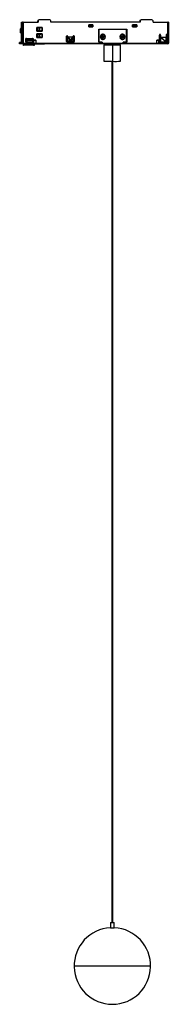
# Paper-space layout '_Izquierda' of a CAD drawing. Header units: millimetres. Extents: x -196 to -79, y -610 to 162.
import ezdxf

# ---------------------------------------------------------------- set-up
doc = ezdxf.new("R2010")
doc.units = ezdxf.units.MM

psp = doc.layouts.new('_Izquierda')

# ---------------------------------------------------------------- linework, layer by layer
at = {"color": 7, "linetype": 'Continuous', "lineweight": 25}
for p, q in [((-194.2, 154.84), (-195.05, 154.84)), ((-194.74, 159.69), (-194.74, 154.84)), ((-194.74, 159.69), (-193.8, 159.69)), ((-194.74, 154.84), (-194.74, 159.69)), ((-193.8, 143.19), (-193.8, 159.69)), ((-193.27, 159.69), (-193.27, 143.19)), ((-193.27, 159.69), (-181.71, 159.69)), ((-182.7, 152.77), (-182.7, 155.65)), ((-182.7, 155.65), (-178.49, 155.65)), ((-178.57, 155.63), (-182.7, 155.63)), ((-181.81, 155.3), (-182.41, 155.44)), ((-182.41, 155.44), (-182.41, 153.03)), ((-181.95, 155.41), (-182.41, 155.44)), ((-181.97, 155.59), (-181.97, 155.3)), ((-181.47, 155.3), (-181.95, 155.41)), ((-181.81, 155.3), (-181.81, 153.17)), ((-181.47, 155.3), (-181.81, 155.3)), ((-181.78, 159.69), (-181.76, 160.7)), ((-181.7, 160.7), (-181.76, 160.7)), ((-181.7, 160.7), (-181.71, 159.69)), ((-181.48, 155.25), (-181.3, 155.25)), ((-180.17, 155.48), (-181.46, 155.33)), ((-181.46, 155.33), (-181.46, 155.29)), ((-172.55, 161.69), (-180.76, 161.69)), ((-180.75, 155.28), (-179.52, 155.45)), ((-180.75, 155.28), (-180.5, 155.28)), ((-179.22, 155.46), (-180.5, 155.28)), ((-180.5, 155.28), (-180.5, 153.19)), ((-180.17, 155.49), (-180.17, 155.36)), ((-179.82, 155.53), (-180.16, 155.49)), ((-178.57, 155.52), (-179.82, 155.53)), ((-179.61, 155.53), (-179.82, 155.53)), ((-178.57, 155.52), (-179.61, 155.53)), ((-179.48, 155.45), (-179.52, 155.45)), ((-179.5, 155.53), (-179.5, 155.62)), ((-179.48, 155.49), (-178.57, 155.49)), ((-179.48, 155.49), (-179.48, 155.45)), ((-179.45, 155.53), (-179.45, 155.62)), ((-179.3, 155.45), (-179.3, 155.49)), ((-178.57, 155.63), (-178.49, 155.65)), ((-178.57, 152.79), (-178.57, 155.63)), ((-178.49, 155.65), (-178.49, 152.77)), ((-171.55, 159.69), (-171.55, 160.69)), ((-101.59, 159.69), (-171.55, 159.69)), ((-141.93, 157.6), (-138.71, 157.6)), ((-141.93, 155.97), (-141.93, 157.6)), ((-138.77, 157.59), (-141.93, 157.59)), ((-141.93, 155.99), (-138.77, 155.99)), ((-138.71, 155.97), (-141.93, 155.97)), ((-141.82, 155.99), (-141.82, 157.49)), ((-141.82, 157.49), (-138.78, 157.49)), ((-141.77, 156.74), (-141.82, 155.99)), ((-141.77, 156.74), (-141.77, 157.49)), ((-141.77, 156.74), (-138.78, 156.74)), ((-138.82, 155.99), (-138.78, 156.74)), ((-138.78, 156.74), (-138.78, 157.49)), ((-138.71, 157.6), (-138.77, 157.59)), ((-138.77, 155.99), (-138.77, 157.59)), ((-138.71, 155.97), (-138.77, 155.99)), ((-138.71, 157.6), (-138.71, 155.97)), ((-107.45, 157.6), (-104.23, 157.6)), ((-107.45, 155.97), (-107.45, 157.6)), ((-104.29, 157.59), (-107.45, 157.59)), ((-107.45, 155.99), (-104.29, 155.99)), ((-104.23, 155.97), (-107.45, 155.97)), ((-107.38, 155.99), (-107.38, 157.49)), ((-107.38, 157.49), (-104.34, 157.49)), ((-107.34, 156.74), (-107.38, 155.99)), ((-107.34, 156.74), (-107.34, 157.49)), ((-107.34, 156.74), (-104.34, 156.74)), ((-104.39, 155.99), (-104.34, 156.74)), ((-104.34, 156.74), (-104.34, 157.49)), ((-104.23, 157.6), (-104.29, 157.59)), ((-104.29, 155.99), (-104.29, 157.59)), ((-104.23, 155.97), (-104.29, 155.99)), ((-104.23, 157.6), (-104.23, 155.97)), ((-101.59, 160.69), (-101.63, 160.69)), ((-101.63, 159.69), (-101.63, 160.69)), ((-101.59, 160.69), (-101.59, 159.69)), ((-92.44, 161.69), (-100.63, 161.69)), ((-91.44, 159.69), (-91.44, 160.69)), ((-91.44, 159.69), (-79.89, 159.69)), ((-79.89, 143.19), (-79.89, 159.69)), ((-79.42, 159.69), (-79.42, 143.19)), ((-195.26, 152.99), (-194.13, 152.99)), ((-195.05, 151.14), (-194.2, 151.14)), ((-194.74, 151.14), (-194.74, 143.69)), ((-194.74, 143.69), (-194.74, 151.14)), ((-191.19, 144.09), (-191.19, 147)), ((-191.19, 147), (-185.57, 147)), ((-190.65, 146.98), (-191.19, 146.98)), ((-191.07, 146.97), (-191.12, 144.09)), ((-190.76, 146.98), (-190.7, 144.97)), ((-190.5, 146.07), (-190.63, 146.99)), ((-185.9, 146.07), (-185.99, 146.99)), ((-185.65, 146.98), (-185.99, 146.98)), ((-185.79, 146.98), (-185.74, 144.09)), ((-185.65, 146.98), (-185.57, 147)), ((-185.65, 144.09), (-185.65, 146.98)), ((-185.57, 147), (-185.57, 144.09)), ((-182.7, 152.79), (-178.57, 152.79)), ((-178.49, 152.77), (-182.7, 152.77)), ((-182.7, 147.72), (-182.7, 150.55)), ((-182.7, 150.55), (-178.49, 150.55)), ((-178.57, 150.53), (-182.7, 150.53)), ((-182.7, 150.46), (-182.64, 150.53)), ((-182.7, 147.74), (-178.57, 147.74)), ((-178.49, 147.72), (-182.7, 147.72)), ((-182.41, 153.03), (-181.81, 153.17)), ((-182.41, 153.03), (-181.95, 153.06)), ((-181.81, 150.24), (-182.41, 150.39)), ((-181.95, 150.36), (-182.41, 150.39)), ((-182.41, 150.39), (-182.41, 147.98)), ((-182.41, 147.98), (-181.81, 148.13)), ((-182.41, 147.98), (-181.95, 148.01)), ((-181.95, 153.06), (-181.47, 153.17)), ((-181.47, 150.24), (-181.95, 150.36)), ((-181.95, 148.01), (-181.47, 148.13)), ((-181.81, 153.17), (-181.47, 153.17)), ((-181.81, 150.24), (-181.81, 148.13)), ((-181.47, 150.24), (-181.81, 150.24)), ((-181.81, 148.13), (-181.47, 148.13)), ((-181.4, 150.22), (-181.68, 150.22)), ((-181.68, 148.15), (-181.4, 148.15)), ((-181.48, 153.22), (-181.3, 153.22)), ((-181.08, 150.23), (-181.17, 150.53)), ((-180.5, 153.19), (-180.75, 153.19)), ((-180.75, 153.19), (-179.52, 153.02)), ((-180.75, 150.21), (-179.52, 150.33)), ((-180.75, 150.21), (-180.5, 150.21)), ((-180.5, 148.16), (-180.75, 148.16)), ((-180.75, 148.16), (-179.52, 148.04)), ((-180.5, 153.19), (-179.22, 153.02)), ((-179.22, 150.34), (-180.5, 150.21)), ((-180.5, 150.21), (-180.5, 148.16)), ((-180.5, 148.16), (-179.22, 148.04)), ((-180.3, 147.74), (-180.42, 148.13)), ((-180.16, 150.27), (-180.16, 150.53)), ((-179.51, 150.38), (-180.16, 150.33)), ((-180.09, 147.74), (-180.1, 148.1)), ((-179.51, 148), (-180.1, 148.03)), ((-179.52, 153.02), (-179.48, 153.02)), ((-179.48, 150.33), (-179.52, 150.33)), ((-179.52, 148.04), (-179.48, 148.04)), ((-179.51, 150.38), (-179.51, 150.33)), ((-179.51, 148.04), (-179.51, 148)), ((-179.5, 150.41), (-179.5, 150.53)), ((-179.48, 153.02), (-179.48, 152.91)), ((-178.57, 152.91), (-179.48, 152.91)), ((-179.48, 150.41), (-179.48, 150.33)), ((-179.48, 148.04), (-179.48, 147.74)), ((-179.45, 150.41), (-179.45, 150.53)), ((-179.3, 152.91), (-179.3, 153.02)), ((-179.3, 150.33), (-179.3, 150.41)), ((-179.3, 147.74), (-179.3, 148.04)), ((-178.75, 152.79), (-178.75, 152.99)), ((-178.57, 152.79), (-178.49, 152.77)), ((-178.57, 150.53), (-178.49, 150.55)), ((-178.57, 147.74), (-178.57, 150.53)), ((-178.49, 147.72), (-178.57, 147.74)), ((-178.49, 150.55), (-178.49, 147.72)), ((-159.24, 144.69), (-159.24, 148.69)), ((-158.5, 148.69), (-158.44, 148.69)), ((-158.5, 144.79), (-158.5, 148.69)), ((-158.44, 148.69), (-158.44, 144.79)), ((-156.74, 145.88), (-158.44, 147.83)), ((-158.03, 148.29), (-154.45, 148.29)), ((-156.28, 146.28), (-158.03, 148.29)), ((-154.45, 148.29), (-156.06, 146.28)), ((-154.05, 147.83), (-155.61, 145.88)), ((-154.05, 144.79), (-154.05, 148.69)), ((-153.25, 148.69), (-153.31, 148.69)), ((-153.31, 144.69), (-153.31, 148.69)), ((-153.25, 148.69), (-153.25, 144.69)), ((-134.06, 154.19), (-112.1, 154.19)), ((-134.06, 144.05), (-134.06, 154.19)), ((-133.96, 154.09), (-134.06, 154.07)), ((-133.96, 154.09), (-133.96, 144.19)), ((-112.2, 154.09), (-133.96, 154.09)), ((-131.28, 148.62), (-131.77, 148.58)), ((-131.77, 148.58), (-131.73, 148.45)), ((-131.77, 148.58), (-131.73, 147.8)), ((-131.73, 148.45), (-131.23, 148.47)), ((-131.7, 147.95), (-131.73, 148.45)), ((-131.73, 147.8), (-131.7, 147.95)), ((-131.73, 147.8), (-131.24, 147.81)), ((-131.7, 150.07), (-131.01, 150.23)), ((-131.2, 147.97), (-131.7, 147.95)), ((-131.58, 150.13), (-131.05, 150.23)), ((-131.3, 149.11), (-131.28, 148.62)), ((-131.3, 149.11), (-131.25, 148.97)), ((-131.28, 148.62), (-131.23, 148.47)), ((-130.75, 149), (-131.25, 148.97)), ((-131.23, 148.47), (-131.25, 148.97)), ((-131.24, 147.81), (-131.2, 147.97)), ((-131.24, 147.81), (-131.21, 147.32)), ((-131.21, 147.32), (-131.18, 147.47)), ((-131.18, 147.47), (-131.2, 147.97)), ((-130.68, 147.5), (-131.18, 147.47)), ((-131.05, 150.23), (-130.95, 150.24)), ((-131.05, 150.23), (-131.01, 150.23)), ((-130.91, 150.24), (-130.95, 150.24)), ((-130.52, 149.15), (-130.75, 149)), ((-130.75, 149), (-130.73, 148.5)), ((-130.73, 148.5), (-130.48, 148.66)), ((-130.73, 148.5), (-130.23, 148.52)), ((-130.21, 148.02), (-130.7, 148)), ((-130.7, 148), (-130.68, 147.5)), ((-130.44, 147.85), (-130.7, 148)), ((-130.43, 147.36), (-130.68, 147.5)), ((-130.52, 149.15), (-130.48, 148.66)), ((-129.99, 148.67), (-130.48, 148.66)), ((-130.44, 147.85), (-129.95, 147.89)), ((-130.43, 147.36), (-130.44, 147.85)), ((-130.23, 148.52), (-129.99, 148.67)), ((-130.21, 148.02), (-130.23, 148.52)), ((-129.95, 147.89), (-130.21, 148.02)), ((-129.95, 147.89), (-129.99, 148.67)), ((-128.92, 148.24), (-128.64, 148.24)), ((-127.32, 154.19), (-127.32, 154.09)), ((-126.86, 154.19), (-126.86, 154.09)), ((-123.83, 154.19), (-123.83, 154.09)), ((-122.89, 154.09), (-122.89, 154.19)), ((-120.87, 154.19), (-120.87, 154.09)), ((-116.56, 148.31), (-116.47, 148.37)), ((-116.56, 148.31), (-116.13, 148.07)), ((-116.47, 148.37), (-116.24, 148.81)), ((-116.03, 148.13), (-116.47, 148.37)), ((-116.13, 148.07), (-116.36, 147.63)), ((-116.36, 147.63), (-116.27, 147.69)), ((-116.36, 147.63), (-115.67, 147.26)), ((-116.27, 147.69), (-116.03, 148.13)), ((-116.27, 147.69), (-115.83, 147.46)), ((-116.2, 149), (-116.24, 148.81)), ((-116.24, 148.81), (-115.8, 148.57)), ((-115.75, 148.78), (-116.2, 149)), ((-116.13, 148.07), (-116.03, 148.13)), ((-115.59, 147.9), (-115.83, 147.46)), ((-115.83, 147.46), (-115.67, 147.26)), ((-115.8, 148.57), (-115.56, 149.02)), ((-115.75, 148.78), (-115.8, 148.57)), ((-115.52, 149.21), (-115.75, 148.78)), ((-115.64, 150.24), (-115.68, 150.24)), ((-115.67, 147.26), (-115.42, 147.69)), ((-115.59, 147.9), (-115.42, 147.69)), ((-115.15, 147.66), (-115.59, 147.9)), ((-115.52, 149.21), (-115.56, 149.02)), ((-115.56, 149.02), (-115.12, 148.78)), ((-114.83, 148.84), (-115.52, 149.21)), ((-114.99, 147.47), (-115.42, 147.69)), ((-115.12, 148.78), (-115.36, 148.34)), ((-115.04, 148.4), (-115.36, 148.34)), ((-115.36, 148.34), (-114.92, 148.1)), ((-115.15, 147.66), (-114.92, 148.1)), ((-114.99, 147.47), (-115.15, 147.66)), ((-114.83, 148.84), (-115.12, 148.78)), ((-115.04, 148.4), (-114.83, 148.84)), ((-114.62, 148.16), (-115.04, 148.4)), ((-114.62, 148.16), (-114.92, 148.1)), ((-113.65, 148.24), (-113.37, 148.24)), ((-113.04, 154.19), (-113.04, 154.09)), ((-112.2, 144.19), (-112.2, 154.09)), ((-112.1, 154.19), (-112.1, 144.05)), ((-86.38, 144.69), (-86.38, 149.69)), ((-85.64, 149.69), (-85.64, 144.89)), ((-85.58, 149.69), (-85.64, 149.69)), ((-85.58, 144.89), (-85.58, 149.69)), ((-85.58, 147.92), (-81.79, 144.59)), ((-85.4, 148.09), (-81.19, 148.09)), ((-85.4, 148.09), (-81.63, 144.77)), ((-81.19, 149.69), (-81.19, 148.09)), ((-81.11, 144.89), (-81.19, 148.09)), ((-80.69, 150.05), (-80.68, 144.09)), ((-80.39, 149.69), (-80.45, 149.69)), ((-80.39, 149.69), (-80.39, 144.69)), ((-196.11, 142.69), (-196.11, 143.69)), ((-195.42, 143.69), (-196.11, 143.69)), ((-195.42, 142.69), (-196.11, 142.69)), ((-195.42, 142.69), (-195.42, 143.69)), ((-194.36, 142.69), (-194.36, 143.69)), ((-193.86, 143.69), (-194.36, 143.69)), ((-79.92, 142.69), (-194.36, 142.69)), ((-193.86, 143.69), (-193.86, 143.19)), ((-193.86, 143.19), (-193.8, 143.19)), ((-193.27, 143.19), (-131.34, 143.19)), ((-193.23, 142.69), (-193.23, 142.53)), ((-193.17, 141.99), (-193.23, 142.53)), ((-192.81, 142.53), (-193.23, 142.53)), ((-192.75, 141.54), (-193.1, 141.54)), ((-192.81, 142.53), (-192.81, 142.69)), ((-185.14, 142.61), (-192.81, 142.53)), ((-192.81, 142.53), (-192.76, 141.99)), ((-192.76, 141.99), (-185.14, 142.06)), ((-185.17, 141.61), (-192.75, 141.54)), ((-191.19, 144.09), (-190.53, 144.09)), ((-190.7, 144.97), (-190.62, 144.09)), ((-190.45, 144.11), (-190.53, 144.07)), ((-190.5, 146.07), (-185.9, 146.07)), ((-190.49, 145.73), (-190.45, 144.11)), ((-190.49, 145.73), (-185.89, 145.73)), ((-185.92, 144.11), (-190.45, 144.11)), ((-189.69, 142.69), (-189.69, 142.56)), ((-189.69, 142.56), (-189.69, 142.69)), ((-186.99, 142.69), (-186.99, 142.59)), ((-186, 144.07), (-185.92, 144.11)), ((-185.97, 144.09), (-185.57, 144.09)), ((-185.89, 145.73), (-185.92, 144.11)), ((-185.14, 142.69), (-185.14, 142.61)), ((-185.14, 142.06), (-185.14, 142.61)), ((-185.14, 142.61), (-184.3, 142.61)), ((-185.14, 142.06), (-184.34, 142.07)), ((-184.87, 143.19), (-184.87, 145.69)), ((-184.86, 145.59), (-184.87, 145.69)), ((-184.87, 145.69), (-183.37, 145.69)), ((-184.86, 143.29), (-184.87, 143.19)), ((-184.86, 143.29), (-184.86, 145.59)), ((-183.36, 145.59), (-184.86, 145.59)), ((-184.86, 143.29), (-183.36, 143.29)), ((-184.34, 142.07), (-184.3, 142.61)), ((-184.3, 142.61), (-184.3, 142.69)), ((-184.3, 142.61), (-176.74, 142.69)), ((-183.36, 145.59), (-183.37, 145.69)), ((-183.37, 143.19), (-183.36, 143.29)), ((-183.36, 145.59), (-183.36, 143.29)), ((-158.5, 145.99), (-159.24, 145.99)), ((-158.85, 144.09), (-154.13, 144.09)), ((-158.44, 144.79), (-158.5, 144.79)), ((-154.5, 143.99), (-158.49, 143.99)), ((-158.39, 144.59), (-156.74, 145.68)), ((-154.25, 143.69), (-158.24, 143.69)), ((-157.93, 144.29), (-154.91, 144.29)), ((-157.55, 144.29), (-156.29, 145.12)), ((-156.74, 145.68), (-156.74, 145.88)), ((-156.06, 145.12), (-154.91, 144.29)), ((-155.61, 145.88), (-155.61, 145.68)), ((-155.61, 145.68), (-154.09, 144.59)), ((-154.91, 144.29), (-154.54, 144.29)), ((-153.68, 144.09), (-153.51, 144.09)), ((-153.31, 144.69), (-153.25, 144.69)), ((-133.96, 144.19), (-134.06, 144.2)), ((-134.06, 144.19), (-131.27, 144.19)), ((-131.34, 144.05), (-134.06, 144.05)), ((-131.69, 144.13), (-132.2, 144.19)), ((-131.34, 144.05), (-131.76, 144.12)), ((-131.69, 144.19), (-131.69, 144.11)), ((-131.69, 144.19), (-131.69, 144.11)), ((-130.95, 146.24), (-131.58, 146.34)), ((-131.34, 144.05), (-131.34, 143.19)), ((-131.27, 143.19), (-131.27, 144.19)), ((-131.27, 143.19), (-114.9, 143.19)), ((-130.95, 146.24), (-130.91, 146.24)), ((-130.81, 146.24), (-130.91, 146.24)), ((-130.08, 141.92), (-130.09, 129.12)), ((-123.99, 141.97), (-123.83, 141.97)), ((-123.89, 141.96), (-123.89, 141.87)), ((-123.83, 142.69), (-123.83, 141.87)), ((-123.18, 141.86), (-123.18, 129.06)), ((-122.89, 141.87), (-122.89, 142.69)), ((-117.09, 129.11), (-117.08, 141.91)), ((-115.68, 146.24), (-115.64, 146.24)), ((-114.9, 144.19), (-112.2, 144.19)), ((-114.9, 144.19), (-114.9, 143.19)), ((-114.9, 144.06), (-114.83, 144.05)), ((-114.83, 143.19), (-114.83, 144.05)), ((-112.1, 144.05), (-114.83, 144.05)), ((-114.83, 143.19), (-79.89, 143.19)), ((-112.1, 144.05), (-113.04, 144.19)), ((-88.56, 143.19), (-88.56, 145.69)), ((-88.56, 145.69), (-87.06, 145.69)), ((-88.55, 145.59), (-88.56, 145.69)), ((-88.55, 143.29), (-88.56, 143.19)), ((-87.05, 145.59), (-88.55, 145.59)), ((-88.55, 143.29), (-88.55, 145.59)), ((-88.55, 143.29), (-87.05, 143.29)), ((-87.05, 145.59), (-87.06, 145.69)), ((-87.06, 143.19), (-87.05, 143.29)), ((-87.05, 145.59), (-87.05, 143.29)), ((-86.18, 144.09), (-83.86, 144.09)), ((-86.09, 144.39), (-81.61, 144.39)), ((-85.64, 144.89), (-85.58, 144.89)), ((-81.39, 143.69), (-85.38, 143.69)), ((-83.91, 144.09), (-83.9, 144.39)), ((-83.86, 144.39), (-83.86, 144.09)), ((-81.83, 144.39), (-81.83, 144.09)), ((-81.83, 144.09), (-80.65, 144.09)), ((-81.79, 144.59), (-81.68, 144.72)), ((-81.79, 144.39), (-81.79, 144.59)), ((-81.79, 144.59), (-81.68, 144.59)), ((-81.68, 144.72), (-81.68, 144.65)), ((-81.68, 144.65), (-81.68, 144.59)), ((-81.63, 144.77), (-81.62, 144.59)), ((-81.63, 144.77), (-81.12, 144.77)), ((-81.62, 144.59), (-81.62, 144.39)), ((-81.62, 144.59), (-81.2, 144.59)), ((-81.11, 144.89), (-81.12, 144.77)), ((-80.45, 144.69), (-80.39, 144.69)), ((-123.83, 129.06), (-123.83, -545.81)), ((-122.89, -545.81), (-122.89, 129.06)), ((-124.86, -545.81), (-124.86, -549.85)), ((-124.86, -545.81), (-121.86, -545.81)), ((-121.86, -549.85), (-121.86, -545.81)), ((-124.86, -549.85), (-121.86, -549.85)), ((-93.36, -579.81), (-153.36, -579.81))]:
    psp.add_line(p, q, dxfattribs=at)
at = {"color": 7, "linetype": 'Continuous', "lineweight": 25, "flags": 128}
for points in [[(-117.32, 149.14), (-117.32, 149.14), (-117.3, 149.13)], [(-116.31, 150.13), (-116.26, 150.15), (-115.68, 150.24)], [(-154.45, 144.09), (-154.41, 144.13), (-154.39, 144.18)], [(-154.34, 144.15), (-154.34, 144.15), (-154.38, 144.09)], [(-130.91, 146.24), (-131.58, 146.35), (-131.7, 146.4)], [(-123.18, 141.86), (-124.74, 141.86), (-126.24, 141.87), (-127.58, 141.87), (-128.69, 141.88), (-129.5, 141.9), (-129.97, 141.91), (-130.07, 141.92), (-129.79, 141.94), (-129.15, 141.95), (-128.19, 141.96), (-126.96, 141.97), (-125.53, 141.97), (-123.99, 141.97)], [(-123.28, 141.87), (-124.67, 141.88), (-125.97, 141.88), (-127.08, 141.89), (-127.9, 141.9), (-128.38, 141.91), (-128.47, 141.92), (-128.16, 141.93), (-127.48, 141.94), (-126.48, 141.95), (-125.25, 141.96), (-123.89, 141.96)], [(-122.89, 141.96), (-122.5, 141.96), (-121.2, 141.95), (-120.09, 141.94), (-119.26, 141.93), (-118.78, 141.92), (-118.7, 141.91), (-119.01, 141.9), (-119.69, 141.89), (-120.68, 141.88), (-121.91, 141.88), (-123.28, 141.87)], [(-122.89, 141.97), (-122.42, 141.97), (-120.93, 141.97), (-119.58, 141.96), (-118.47, 141.95), (-117.66, 141.94), (-117.19, 141.92), (-117.09, 141.91), (-117.37, 141.9), (-118.01, 141.88), (-118.98, 141.87), (-120.21, 141.87), (-121.64, 141.86), (-123.18, 141.86)], [(-115.68, 146.24), (-115.87, 146.25), (-116.31, 146.34)]]:
    psp.add_lwpolyline(points, dxfattribs=at)
at = {"color": 7, "linetype": 'Continuous', "lineweight": 25}
for centre, radius, start, end in [((-201.3, 153.52), 6.39, 355.22792, 11.91883), ((-180.76, 160.69), 0.999, 90.05469, 179.05718), ((-180.7, 160.69), 0.999, 90.05469, 179.05718), ((-172.55, 160.69), 0.999, 359.94411, 89.944), ((-100.59, 160.69), 0.999, 90.056, 180.05589), ((-92.44, 160.69), 0.999, 359.94411, 89.944), ((-202.43, 152.53), 7.51, 349.34078, 3.51574), ((-158.84, 148.69), 0.399, 359.90996, 180.09004), ((-158.9, 148.69), 0.4, 359.94711, 85.45652), ((-153.65, 148.69), 0.399, 359.90996, 180.09004), ((-153.71, 148.69), 0.4, 359.94711, 85.45652), ((-130.72, 148.24), 2.08, 359.90996, 180.09004), ((-130.72, 148.23), 2.08, 179.90996, 0.09004), ((-130.89, 148.24), 1.9, 92.97391, 272.79474), ((-130.97, 148.24), 2.05, 22.45303, 94.55604), ((-130.97, 148.23), 2.05, 265.44396, 337.54705), ((-130.92, 148.24), 2, 272.97391, 92.79474), ((-131.28, 150.13), 0.286, 359.95605, 21.23086), ((-161.37, 147.03), 30.53, 3.95199, 5.83496), ((-130.9, 148.24), 1.9, 272.97391, 92.79474), ((-161.01, 146.38), 30.21, 359.91981, 1.81629), ((-115.45, 148.24), 2.08, 359.90996, 180.09004), ((-115.45, 148.23), 2.08, 179.90996, 0.09004), ((-115.63, 148.23), 1.89, 151.76405, 331.86402), ((-115.63, 148.24), 1.89, 331.76405, 151.86402), ((-148.95, 86.57), 70.12, 62.31779, 63.16007), ((-115.64, 148.24), 2, 331.8169, 113.10237), ((-115.64, 148.23), 1.99, 246.80694, 331.95352), ((-115.7, 148.24), 2.05, 22.43808, 94.55589), ((-115.7, 148.23), 2.05, 265.4441, 337.56168), ((-142.71, 96.84), 58.11, 60.35234, 61.30736), ((-114.11, 147.02), 0.355, 50.22511, 65.00705), ((-85.98, 149.69), 0.4, 90.056, 180.05589), ((-85.98, 149.69), 0.4, 359.94411, 89.944), ((-80.79, 149.69), 0.4, 90.056, 180.05589), ((-80.79, 149.69), 0.4, 359.9441, 89.944), ((-193.41, 142.86), 0.169, 167.15345, 225.81796), ((-192.62, 142.81), 0.951, 156.45808, 174.48339), ((-186.93, 141.94), 1.79, 349.30924, 3.96076), ((-158.24, 144.68), 0.999, 179.94411, 269.944), ((-158, 144.79), 0.5, 179.94411, 269.944), ((-155.98, 143.95), 2.51, 179.16264, 185.35359), ((-155.14, 144.52), 2.1, 123.03631, 139.63621), ((-155.27, 146.38), 1.63, 205.49323, 231.11184), ((-156.96, 144.81), 1.73, 38.34389, 58.45367), ((-156.89, 146.25), 1.41, 305.96088, 335.99435), ((-153.28, 143.91), 1.22, 176.48235, 190.6628), ((-154.48, 144.68), 0.997, 270.01531, 323.20436), ((-154.25, 144.68), 0.999, 270.056, 0.05589), ((-154.31, 144.69), 1, 323.1917, 0.00549), ((-131.07, 146.31), 0.273, 344.06824, 6.07155), ((-85.38, 144.68), 0.999, 179.94411, 269.944), ((-86.02, 144.88), 0.499, 225.64769, 269.99053), ((-80.02, 143.3), 0.572, 281.62376, 315.36515), ((-80, 143.29), 0.547, 314.4878, 349.30339), ((-124.67, 353.88), 224.82, 268.61999, 270.38005), ((-121.2, 251.25), 122.2, 269.07114, 271.92881), ((-123.36, -579.81), 30, 92.86598, 87.13402)]:
    psp.add_arc(centre, radius, start, end, dxfattribs=at)
for points, knots in [([(-195.05, 154.83), (-195.09, 154.83), (-195.16, 154.82), (-195.24, 154.77), (-195.3, 154.71), (-195.34, 154.66), (-195.36, 154.59), (-195.39, 154.47), (-195.41, 154.29), (-195.42, 154.02), (-195.43, 153.93)], [0, 0, 0, 0, 0.068376, 0.130114, 0.184809, 0.237847, 0.300041, 0.409892, 0.804436, 1, 1, 1, 1]), ([(-195.43, 153.93), (-195.42, 154.04), (-195.41, 154.26), (-195.38, 154.48), (-195.35, 154.56), (-195.32, 154.48), (-195.29, 154.25), (-195.27, 153.9), (-195.26, 153.46), (-195.26, 153.13), (-195.26, 152.99)], [0, 0, 0, 0, 0.108831, 0.2349037, 0.367796, 0.5006883, 0.626761, 0.7410793, 0.8856817, 1, 1, 1, 1]), ([(-194.33, 154.84), (-194.33, 154.88), (-194.31, 155.1), (-194.29, 155.12), (-194.27, 155.14)], [0, 0, 0, 0, 0.226329, 1, 1, 1, 1]), ([(-195.45, 152.99), (-195.45, 153.13), (-195.45, 153.46), (-195.44, 153.79), (-195.43, 153.93), (-195.43, 153.93)], [0, 0, 0, 0, 0.432356, 0.979247, 1, 1, 1, 1]), ([(-195.26, 152.99), (-195.26, 152.84), (-195.26, 152.51), (-195.27, 152.07), (-195.29, 151.72), (-195.32, 151.49), (-195.35, 151.41), (-195.38, 151.49), (-195.41, 151.72), (-195.43, 152.07), (-195.45, 152.51), (-195.45, 152.84), (-195.45, 152.99)], [0, 0, 0, 0, 0.090412, 0.204776, 0.295189, 0.394898, 0.5, 0.605102, 0.704811, 0.795224, 0.909588, 1, 1, 1, 1]), ([(-195.45, 152.93), (-195.45, 152.79), (-195.45, 152.46), (-195.43, 151.98), (-195.4, 151.58), (-195.38, 151.43), (-195.33, 151.31), (-195.28, 151.23), (-195.2, 151.17), (-195.11, 151.13), (-195.06, 151.14), (-195.05, 151.14)], [0, 0, 0, 0, 0.146978, 0.374255, 0.6049, 0.806425, 0.856181, 0.898669, 0.94131, 0.987006, 1, 1, 1, 1]), ([(-194.27, 150.84), (-194.29, 150.85), (-194.31, 150.87), (-194.33, 151.09), (-194.33, 151.14)], [0, 0, 0, 0, 0.773671, 1, 1, 1, 1]), ([(-181.68, 150.22), (-181.71, 150.22), (-181.75, 150.23), (-181.79, 150.24), (-181.81, 150.24)], [0, 0, 0, 0, 0.559942, 1, 1, 1, 1]), ([(-181.81, 148.13), (-181.79, 148.13), (-181.75, 148.14), (-181.7, 148.15), (-181.68, 148.15)], [0, 0, 0, 0, 0.559936, 1, 1, 1, 1]), ([(-181.4, 150.22), (-181.42, 150.22), (-181.44, 150.23), (-181.46, 150.24), (-181.47, 150.24)], [0, 0, 0, 0, 0.559943, 1, 1, 1, 1]), ([(-181.47, 148.13), (-181.46, 148.13), (-181.44, 148.14), (-181.42, 148.15), (-181.4, 148.15)], [0, 0, 0, 0, 0.559784, 1, 1, 1, 1]), ([(-181.1, 150.21), (-181.11, 150.21), (-181.18, 150.21), (-181.28, 150.21), (-181.36, 150.22), (-181.4, 150.22)], [0, 0, 0, 0, 0.100436, 0.550218, 1, 1, 1, 1]), ([(-181.4, 148.15), (-181.36, 148.15), (-181.28, 148.16), (-181.18, 148.16), (-181.11, 148.16), (-181.1, 148.16)], [0, 0, 0, 0, 0.451187, 0.902373, 1, 1, 1, 1]), ([(-180.75, 150.21), (-180.77, 150.21), (-180.79, 150.2), (-180.81, 150.2), (-180.81, 150.2)], [0, 0, 0, 0, 0.802444, 1, 1, 1, 1]), ([(-180.81, 148.17), (-180.8, 148.17), (-180.78, 148.17), (-180.76, 148.17), (-180.75, 148.16)], [0, 0, 0, 0, 0.369079, 1, 1, 1, 1]), ([(-180.5, 150.21), (-180.53, 150.21), (-180.58, 150.2), (-180.64, 150.2), (-180.66, 150.2)], [0, 0, 0, 0, 0.559943, 1, 1, 1, 1]), ([(-180.66, 148.18), (-180.63, 148.17), (-180.57, 148.17), (-180.52, 148.17), (-180.5, 148.16)], [0, 0, 0, 0, 0.5599432, 1, 1, 1, 1]), ([(-158.03, 148.29), (-158.08, 148.28), (-158.16, 148.28), (-158.28, 148.23), (-158.37, 148.13), (-158.43, 148), (-158.43, 147.89), (-158.44, 147.83)], [0, 0, 0, 0, 0.19299, 0.364537, 0.531236, 0.745196, 1, 1, 1, 1]), ([(-154.05, 147.83), (-154.05, 147.88), (-154.05, 147.97), (-154.1, 148.1), (-154.18, 148.2), (-154.3, 148.28), (-154.4, 148.28), (-154.45, 148.29)], [0, 0, 0, 0, 0.219427, 0.407481, 0.576886, 0.775446, 1, 1, 1, 1]), ([(-130.91, 149.13), (-130.98, 149.13), (-131.11, 149.12), (-131.24, 149.11), (-131.3, 149.11)], [0, 0, 0, 0, 0.558727, 1, 1, 1, 1]), ([(-131.21, 147.32), (-131.14, 147.33), (-131.01, 147.33), (-130.88, 147.34), (-130.82, 147.34)], [0, 0, 0, 0, 0.5611271, 1, 1, 1, 1]), ([(-130.52, 149.15), (-130.59, 149.14), (-130.72, 149.14), (-130.85, 149.13), (-130.91, 149.13)], [0, 0, 0, 0, 0.561127, 1, 1, 1, 1]), ([(-130.82, 147.34), (-130.74, 147.35), (-130.61, 147.35), (-130.48, 147.36), (-130.43, 147.36)], [0, 0, 0, 0, 0.558727, 1, 1, 1, 1]), ([(-116.38, 148.66), (-116.41, 148.59), (-116.48, 148.48), (-116.54, 148.36), (-116.56, 148.31)], [0, 0, 0, 0, 0.558727, 1, 1, 1, 1]), ([(-116.2, 149), (-116.23, 148.94), (-116.29, 148.82), (-116.35, 148.71), (-116.38, 148.66)], [0, 0, 0, 0, 0.561127, 1, 1, 1, 1]), ([(-114.99, 147.47), (-114.96, 147.53), (-114.89, 147.65), (-114.83, 147.76), (-114.8, 147.81)], [0, 0, 0, 0, 0.561127, 1, 1, 1, 1]), ([(-114.8, 147.81), (-114.77, 147.88), (-114.71, 147.99), (-114.65, 148.11), (-114.62, 148.16)], [0, 0, 0, 0, 0.558727, 1, 1, 1, 1]), ([(-85.4, 148.09), (-85.43, 148.08), (-85.46, 148.08), (-85.51, 148.06), (-85.54, 148.05), (-85.56, 148.02), (-85.58, 147.98), (-85.58, 147.95), (-85.58, 147.92)], [0, 0, 0, 0, 0.28403, 0.405288, 0.518213, 0.628486, 0.742187, 1, 1, 1, 1]), ([(-193.1, 141.54), (-193.1, 141.54), (-193.11, 141.56), (-193.13, 141.68), (-193.15, 141.83), (-193.16, 141.94), (-193.17, 141.99)], [0, 0, 0, 0, 0.2708932, 0.561562, 0.7882805, 1, 1, 1, 1]), ([(-192.76, 141.99), (-192.75, 141.92), (-192.74, 141.79), (-192.73, 141.64), (-192.74, 141.55), (-192.74, 141.54), (-192.75, 141.54)], [0, 0, 0, 0, 0.2718, 0.562735, 0.789022, 1, 1, 1, 1]), ([(-190.49, 145.73), (-190.49, 145.77), (-190.49, 145.84), (-190.49, 145.97), (-190.5, 146.03), (-190.5, 146.07)], [0, 0, 0, 0, 0.276542, 0.562684, 1, 1, 1, 1]), ([(-185.9, 146.07), (-185.9, 146.05), (-185.89, 146), (-185.89, 145.89), (-185.89, 145.79), (-185.89, 145.73)], [0, 0, 0, 0, 0.276517, 0.562653, 1, 1, 1, 1]), ([(-185.17, 141.61), (-185.14, 141.61), (-185.08, 141.61), (-184.96, 141.64), (-184.82, 141.68), (-184.68, 141.74), (-184.55, 141.81), (-184.44, 141.89), (-184.36, 141.98), (-184.35, 142.04), (-184.34, 142.07)], [0, 0, 0, 0, 0.095434, 0.200074, 0.314284, 0.437762, 0.569622, 0.708494, 0.852627, 1, 1, 1, 1]), ([(-158.85, 144.09), (-158.78, 144.05), (-158.67, 144), (-158.54, 143.99), (-158.49, 143.99)], [0, 0, 0, 0, 0.558888, 1, 1, 1, 1]), ([(-158.39, 144.59), (-158.41, 144.62), (-158.43, 144.68), (-158.44, 144.75), (-158.44, 144.79)], [0, 0, 0, 0, 0.508197, 1, 1, 1, 1]), ([(-158.39, 144.59), (-158.37, 144.54), (-158.32, 144.46), (-158.21, 144.36), (-158.07, 144.3), (-157.98, 144.29), (-157.93, 144.29)], [0, 0, 0, 0, 0.257581, 0.504382, 0.754005, 1, 1, 1, 1]), ([(-155.61, 145.88), (-155.69, 145.86), (-155.86, 145.83), (-156.16, 145.82), (-156.47, 145.83), (-156.65, 145.86), (-156.74, 145.88)], [0, 0, 0, 0, 0.2550022, 0.4999996, 0.7449139, 1, 1, 1, 1]), ([(-156.74, 145.68), (-156.65, 145.69), (-156.46, 145.71), (-156.16, 145.72), (-155.86, 145.71), (-155.69, 145.69), (-155.61, 145.68)], [0, 0, 0, 0, 0.254404, 0.5, 0.745513, 1, 1, 1, 1]), ([(-156.29, 145.12), (-156.27, 145.13), (-156.23, 145.15), (-156.16, 145.15), (-156.11, 145.14), (-156.08, 145.12), (-156.06, 145.12)], [0, 0, 0, 0, 0.284066, 0.557778, 0.775015, 1, 1, 1, 1]), ([(-156.06, 146.28), (-156.07, 146.27), (-156.09, 146.24), (-156.13, 146.22), (-156.19, 146.22), (-156.24, 146.24), (-156.27, 146.27), (-156.28, 146.28)], [0, 0, 0, 0, 0.197897, 0.38151, 0.556438, 0.768529, 1, 1, 1, 1]), ([(-154.54, 144.29), (-154.49, 144.29), (-154.39, 144.3), (-154.26, 144.36), (-154.15, 144.46), (-154.11, 144.54), (-154.09, 144.59)], [0, 0, 0, 0, 0.245921, 0.495824, 0.742549, 1, 1, 1, 1]), ([(-154.5, 143.99), (-154.42, 143.99), (-154.3, 144), (-154.18, 144.06), (-154.13, 144.09)], [0, 0, 0, 0, 0.558889, 1, 1, 1, 1]), ([(-154.13, 144.09), (-154.08, 144.09), (-153.98, 144.09), (-153.89, 144.09), (-153.85, 144.09)], [0, 0, 0, 0, 0.552695, 1, 1, 1, 1]), ([(-154.09, 144.59), (-154.07, 144.62), (-154.05, 144.68), (-154.05, 144.75), (-154.05, 144.79)], [0, 0, 0, 0, 0.504726, 1, 1, 1, 1]), ([(-131.36, 142.69), (-131.36, 142.69), (-131.36, 142.69), (-131.35, 142.74), (-131.35, 142.8), (-131.34, 142.89), (-131.34, 143.02), (-131.34, 143.13), (-131.34, 143.19)], [0, 0, 0, 0, 0.155014, 0.30152, 0.439514, 0.568988, 0.80138, 1, 1, 1, 1]), ([(-131.29, 142.69), (-131.29, 142.69), (-131.28, 142.71), (-131.27, 142.85), (-131.27, 143.02), (-131.27, 143.13), (-131.27, 143.19)], [0, 0, 0, 0, 0.270266, 0.562435, 0.78974, 1, 1, 1, 1]), ([(-114.9, 143.19), (-114.9, 143.11), (-114.9, 142.97), (-114.91, 142.8), (-114.92, 142.7), (-114.93, 142.69), (-114.93, 142.69)], [0, 0, 0, 0, 0.270257, 0.562423, 0.789733, 1, 1, 1, 1]), ([(-114.83, 143.19), (-114.83, 143.13), (-114.83, 143.02), (-114.83, 142.89), (-114.84, 142.8), (-114.85, 142.74), (-114.85, 142.69), (-114.86, 142.69), (-114.86, 142.69)], [0, 0, 0, 0, 0.198613, 0.431003, 0.560477, 0.698473, 0.844982, 1, 1, 1, 1]), ([(-86.34, 144.46), (-86.31, 144.44), (-86.23, 144.39), (-86.15, 144.39), (-86.09, 144.39)], [0, 0, 0, 0, 0.384261, 1, 1, 1, 1]), ([(-85.58, 144.89), (-85.58, 144.85), (-85.57, 144.79), (-85.53, 144.66), (-85.44, 144.52), (-85.27, 144.4), (-85.14, 144.39), (-85.07, 144.39)], [0, 0, 0, 0, 0.1248652, 0.2462504, 0.4994909, 0.745511, 1, 1, 1, 1]), ([(-81.68, 144.72), (-81.67, 144.73), (-81.65, 144.75), (-81.63, 144.76), (-81.63, 144.77)], [0, 0, 0, 0, 0.559968, 1, 1, 1, 1]), ([(-81.68, 144.59), (-81.67, 144.59), (-81.65, 144.59), (-81.63, 144.59), (-81.62, 144.59)], [0, 0, 0, 0, 0.522975, 1, 1, 1, 1]), ([(-81.2, 144.59), (-81.19, 144.62), (-81.15, 144.68), (-81.13, 144.74), (-81.12, 144.77)], [0, 0, 0, 0, 0.508327, 1, 1, 1, 1]), ([(-79.42, 143.19), (-79.43, 143.12), (-79.45, 142.99), (-79.55, 142.83), (-79.64, 142.78), (-79.69, 142.75)], [0, 0, 0, 0, 0.368355, 0.73671, 1, 1, 1, 1])]:
    psp.add_open_spline(points, degree=3, knots=knots, dxfattribs=at)
for points in [[(-194.27, 155.14), (-194.25, 155.1), (-194.22, 155.04), (-194.17, 154.54), (-194.14, 153.83), (-194.13, 152.99), (-194.14, 152.14), (-194.17, 151.43), (-194.22, 150.93), (-194.25, 150.87), (-194.27, 150.84)], [(-193.27, 159.69), (-193.34, 159.69), (-193.47, 159.69), (-193.64, 159.69), (-193.77, 159.69), (-193.79, 159.69), (-193.8, 159.69)], [(-181.48, 155.25), (-181.55, 155.26), (-181.67, 155.28), (-181.76, 155.29), (-181.81, 155.3)], [(-180.9, 155.25), (-181, 155.25), (-181.2, 155.25), (-181.39, 155.25), (-181.48, 155.25)], [(-181.3, 155.25), (-181.33, 155.26), (-181.4, 155.28), (-181.45, 155.29), (-181.47, 155.3)], [(-180.97, 155.25), (-181.03, 155.25), (-181.14, 155.25), (-181.24, 155.25), (-181.3, 155.25)], [(-180.75, 155.28), (-180.78, 155.28), (-180.85, 155.26), (-180.93, 155.25), (-180.97, 155.25)], [(-180.5, 155.28), (-180.56, 155.28), (-180.68, 155.26), (-180.82, 155.25), (-180.9, 155.25)], [(-101.63, 160.69), (-101.62, 160.82), (-101.59, 161.08), (-101.36, 161.41), (-101.03, 161.64), (-100.77, 161.67), (-100.63, 161.69)], [(-79.42, 159.69), (-79.43, 159.69), (-79.43, 159.69), (-79.54, 159.69), (-79.7, 159.69), (-79.83, 159.69), (-79.89, 159.69)], [(-181.81, 153.17), (-181.76, 153.18), (-181.67, 153.2), (-181.55, 153.21), (-181.48, 153.22)], [(-180.66, 150.2), (-180.75, 150.2), (-180.92, 150.2), (-181.2, 150.21), (-181.47, 150.21), (-181.61, 150.22), (-181.68, 150.22)], [(-181.68, 148.15), (-181.61, 148.15), (-181.47, 148.16), (-181.2, 148.16), (-180.92, 148.17), (-180.75, 148.17), (-180.66, 148.18)], [(-181.48, 153.22), (-181.39, 153.22), (-181.2, 153.22), (-181, 153.22), (-180.9, 153.22)], [(-181.47, 153.17), (-181.45, 153.18), (-181.4, 153.2), (-181.33, 153.21), (-181.3, 153.22)], [(-181.3, 153.22), (-181.24, 153.22), (-181.14, 153.22), (-181.03, 153.22), (-180.97, 153.22)], [(-180.97, 153.22), (-180.93, 153.22), (-180.85, 153.21), (-180.78, 153.19), (-180.75, 153.19)], [(-180.9, 153.22), (-180.82, 153.22), (-180.68, 153.21), (-180.56, 153.19), (-180.5, 153.19)], [(-85.64, 149.69), (-85.65, 149.74), (-85.66, 149.84), (-85.75, 149.98), (-85.88, 150.07), (-85.99, 150.08), (-86.04, 150.09)], [(-80.45, 149.69), (-80.46, 149.74), (-80.47, 149.84), (-80.56, 149.98), (-80.69, 150.07), (-80.8, 150.08), (-80.85, 150.09)], [(-194.36, 143.69), (-194.49, 143.69), (-194.76, 143.69), (-195.1, 143.69), (-195.35, 143.69), (-195.4, 143.69), (-195.42, 143.69)], [(-194.36, 142.69), (-194.49, 142.69), (-194.76, 142.69), (-195.1, 142.69), (-195.35, 142.69), (-195.4, 142.69), (-195.42, 142.69)], [(-193.36, 142.69), (-193.43, 142.69), (-193.56, 142.71), (-193.72, 142.82), (-193.84, 142.99), (-193.85, 143.12), (-193.86, 143.19)], [(-193.8, 143.19), (-193.79, 143.19), (-193.78, 143.19), (-193.71, 143.19), (-193.62, 143.19), (-193.54, 143.19), (-193.5, 143.19)], [(-193.52, 142.74), (-193.56, 142.76), (-193.64, 142.81), (-193.73, 142.92), (-193.79, 143.05), (-193.8, 143.14), (-193.8, 143.19)], [(-193.3, 142.69), (-193.34, 142.69), (-193.42, 142.69), (-193.49, 142.72), (-193.52, 142.74)], [(-193.5, 143.19), (-193.46, 143.19), (-193.39, 143.19), (-193.31, 143.19), (-193.27, 143.19)], [(-193.27, 143.19), (-193.27, 143.12), (-193.27, 142.99), (-193.28, 142.82), (-193.29, 142.71), (-193.3, 142.69), (-193.3, 142.69)], [(-131.76, 144.12), (-131.76, 144.12), (-131.76, 144.12), (-131.74, 144.12), (-131.71, 144.12), (-131.68, 144.12), (-131.67, 144.12)], [(-85.14, 144.39), (-85.21, 144.39), (-85.34, 144.41), (-85.5, 144.52), (-85.62, 144.69), (-85.63, 144.82), (-85.64, 144.89)], [(-81.63, 143.69), (-81.55, 143.69), (-81.4, 143.7), (-81.18, 143.78), (-80.98, 143.91), (-80.88, 144.03), (-80.83, 144.09)], [(-81.2, 144.59), (-81.23, 144.56), (-81.28, 144.5), (-81.38, 144.44), (-81.49, 144.39), (-81.57, 144.39), (-81.61, 144.39)], [(-80.39, 144.69), (-80.41, 144.55), (-80.44, 144.29), (-80.67, 143.96), (-81, 143.73), (-81.26, 143.7), (-81.39, 143.69)], [(-80.65, 144.09), (-80.59, 144.18), (-80.48, 144.36), (-80.46, 144.58), (-80.45, 144.69)], [(-79.92, 142.69), (-79.92, 142.69), (-79.92, 142.69), (-79.91, 142.72), (-79.91, 142.74)], [(-79.91, 142.74), (-79.91, 142.76), (-79.9, 142.81), (-79.9, 142.92), (-79.89, 143.05), (-79.89, 143.14), (-79.89, 143.19)], [(-79.89, 143.19), (-79.85, 143.19), (-79.75, 143.19), (-79.63, 143.19), (-79.53, 143.19), (-79.48, 143.19), (-79.46, 143.19)], [(-79.46, 143.19), (-79.45, 143.19), (-79.42, 143.19), (-79.42, 143.19), (-79.42, 143.19)]]:
    psp.add_open_spline(points, degree=3, dxfattribs=at)

doc.saveas('drawing.dxf')
